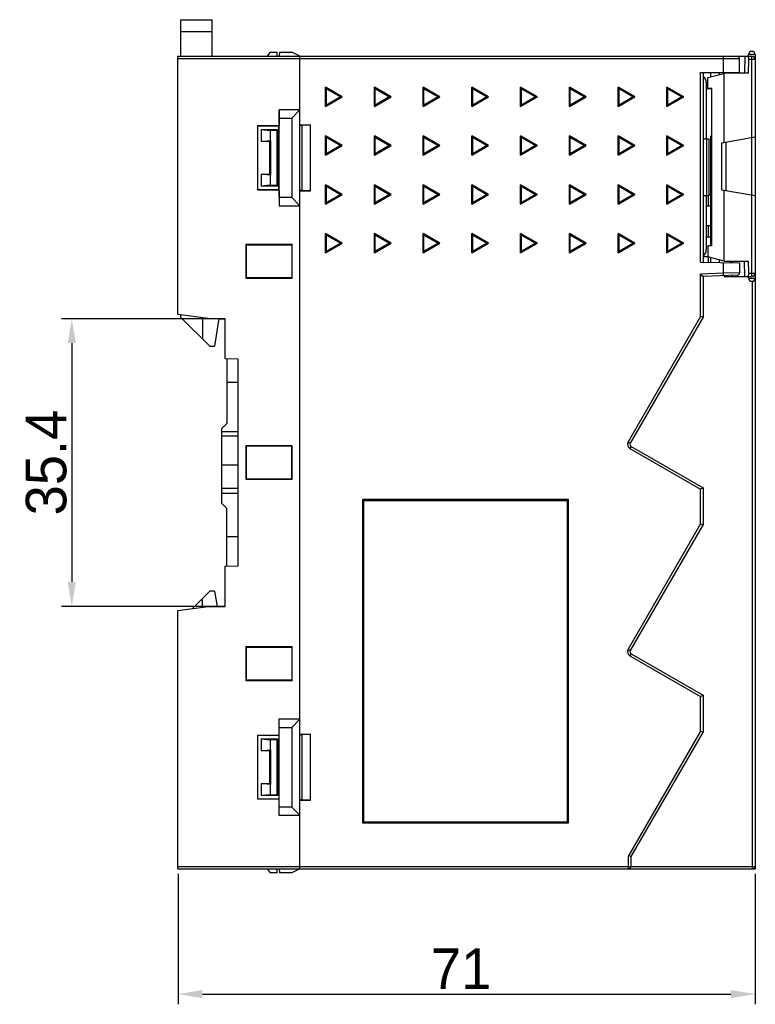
# Model space of a CAD drawing. Extents: x 0 to 555, y 0 to 389.
# Tile 16 of 17: x 288 to 379, y 137 to 259. Entities that reach past the tile are written whole.
import ezdxf

# ---------------------------------------------------------------- set-up
doc = ezdxf.new("R2010")
doc.units = 0
doc.header["$LTSCALE"] = 23.1
doc.header["$MEASUREMENT"] = 0
doc.layers.get('0').update_dxf_attribs({"linetype": 'CONTINUOUS'})
doc.layers.get('Defpoints').update_dxf_attribs({"linetype": 'CONTINUOUS'})
doc.layers.add('02___PRT_ALL_AXES', color=7, linetype='CONTINUOUS')
doc.layers.add('1_16_1_2', color=7, linetype='CONTINUOUS')
doc.styles.add('文字样式①', font='txt')
doc.dimstyles.new('标准样式（宋体）', dxfattribs={"dimtxt": 5, "dimasz": 3, "dimexe": 1.25, "dimexo": 0.625, "dimtad": 1, "dimtoh": 1, "dimdsep": 46, "dimtxsty": '文字样式①', "dimcen": 0, "dimadec": 0, "dimazin": 0, "dimtfac": 1, "dimtofl": 0, "dimtmove": 0, "dimatfit": 3, "dimfxl": 1, "dimarcsym": 0})

# ---------------------------------------------------------------- blocks, each defined once
blk = doc.blocks.new('*D14')
at = {"color": 0, "lineweight": -2}
for p, q in [((313.07, 221.84), (293.58, 221.84)), ((294.83, 218.84), (294.83, 189.44)), ((313.07, 186.44), (293.58, 186.44))]:
    blk.add_line(p, q, dxfattribs=at)
at = {"color": 0}
for points in [[(294.33, 218.84), (295.33, 218.84), (294.83, 221.84)], [(294.33, 189.44), (295.33, 189.44), (294.83, 186.44)]]:
    blk.add_solid(points, dxfattribs=at)
at = {"layer": 'Defpoints', "color": 0}
for p in [(313.7, 221.84), (294.83, 186.44), (313.7, 186.44)]:
    blk.add_point(p, dxfattribs=at)
at = {"color": 0, "insert": (291.7, 204.14), "char_height": 5, "attachment_point": 5, "rotation": 90, "style": '文字样式①'}
blk.add_mtext('35.4', dxfattribs=at)
blk = doc.blocks.new('*D16')
at = {"color": 0, "lineweight": -2}
for p, q in [((307.9, 153.52), (307.9, 137.47)), ((378.9, 153.52), (378.9, 137.47)), ((310.9, 138.72), (375.9, 138.72))]:
    blk.add_line(p, q, dxfattribs=at)
at = {"color": 0}
for points in [[(310.9, 139.22), (310.9, 138.22), (307.9, 138.72)], [(375.9, 139.22), (375.9, 138.22), (378.9, 138.72)]]:
    blk.add_solid(points, dxfattribs=at)
at = {"layer": 'Defpoints', "color": 0}
for p in [(307.9, 154.14), (378.9, 154.14), (378.9, 138.72)]:
    blk.add_point(p, dxfattribs=at)
at = {"color": 0, "insert": (342.74, 141.84), "char_height": 5, "attachment_point": 5, "style": '文字样式①'}
blk.add_mtext('71', dxfattribs=at)

msp = doc.modelspace()

# ---------------------------------------------------------------- linework, layer by layer
at = {"color": 7, "linetype": 'Continuous'}
for p, q in [((319.248, 254.644), (318.881, 254.144)), ((319.248, 254.644), (320.096, 254.644)), ((320.113, 254.144), (320.096, 254.644)), ((320.367, 254.644), (320.341, 254.144)), ((320.367, 254.644), (321.898, 254.644)), ((322.898, 254.144), (321.898, 254.644)), ((307.898, 222.344), (307.898, 254.144)), ((307.898, 254.144), (378.498, 254.144)), ((376.998, 253.844), (307.898, 253.844)), ((322.898, 154.144), (322.898, 254.144)), ((374.998, 252.145), (374.998, 254.144)), ((376.998, 252.154), (376.998, 253.844)), ((377.635, 254.144), (377.598, 252.044)), ((378.093, 252.044), (378.125, 253.744)), ((378.098, 254.144), (378.098, 254.344)), ((378.898, 254.344), (378.098, 254.344)), ((378.898, 253.744), (378.125, 253.744)), ((378.497, 244.158), (378.497, 253.744)), ((378.898, 254.344), (378.898, 154.144)), ((372.198, 252.142), (376.998, 252.154)), ((372.198, 228.791), (372.198, 252.145)), ((372.498, 252.142), (372.498, 228.786)), ((373.398, 252.148), (373.398, 251.619)), ((374.498, 252.148), (374.498, 251.894)), ((375.898, 252.044), (375.898, 252.151)), ((376.098, 252.152), (376.098, 252.044)), ((372.898, 250.894), (372.898, 243.994)), ((373.098, 251.544), (375.064, 252.035)), ((373.098, 250.183), (373.098, 251.544)), ((375.062, 252.035), (375.098, 252.044)), ((375.062, 252.035), (375.062, 243.552)), ((378.093, 252.044), (375.098, 252.044)), ((326.057, 247.954), (326.057, 250.333)), ((326.166, 250.144), (326.057, 250.333)), ((328.116, 249.144), (326.057, 250.333)), ((326.166, 248.144), (326.166, 250.144)), ((326.166, 250.144), (327.898, 249.144)), ((332.057, 247.954), (332.057, 250.333)), ((332.166, 250.144), (332.057, 250.333)), ((334.116, 249.144), (332.057, 250.333)), ((332.166, 248.144), (332.166, 250.144)), ((332.166, 250.144), (333.898, 249.144)), ((338.057, 247.954), (338.057, 250.333)), ((338.166, 250.144), (338.057, 250.333)), ((340.116, 249.144), (338.057, 250.333)), ((338.166, 248.144), (338.166, 250.144)), ((338.166, 250.144), (339.898, 249.144)), ((344.057, 247.954), (344.057, 250.333)), ((344.166, 250.144), (344.057, 250.333)), ((346.116, 249.144), (344.057, 250.333)), ((344.166, 248.144), (344.166, 250.144)), ((344.166, 250.144), (345.898, 249.144)), ((350.057, 247.954), (350.057, 250.333)), ((350.166, 250.144), (350.057, 250.333)), ((352.116, 249.144), (350.057, 250.333)), ((350.166, 248.144), (350.166, 250.144)), ((350.166, 250.144), (351.898, 249.144)), ((356.057, 247.954), (356.057, 250.333)), ((356.166, 250.144), (356.057, 250.333)), ((358.116, 249.144), (356.057, 250.333)), ((356.166, 248.144), (356.166, 250.144)), ((356.166, 250.144), (357.898, 249.144)), ((362.057, 247.954), (362.057, 250.333)), ((362.166, 250.144), (362.057, 250.333)), ((364.116, 249.144), (362.057, 250.333)), ((362.166, 248.144), (362.166, 250.144)), ((362.166, 250.144), (363.898, 249.144)), ((368.057, 247.954), (368.057, 250.333)), ((368.166, 250.144), (368.057, 250.333)), ((370.116, 249.144), (368.057, 250.333)), ((368.166, 248.144), (368.166, 250.144)), ((368.166, 250.144), (369.898, 249.144)), ((372.898, 250.505), (373.098, 250.504)), ((372.898, 250.249), (373.098, 250.248)), ((373.598, 250.144), (372.898, 250.144)), ((373.598, 250.166), (373.098, 250.183)), ((373.598, 230.821), (373.598, 250.166)), ((326.057, 247.954), (328.116, 249.144)), ((327.898, 249.144), (326.166, 248.144)), ((327.898, 249.144), (328.116, 249.144)), ((332.057, 247.954), (334.116, 249.144)), ((333.898, 249.144), (332.166, 248.144)), ((333.898, 249.144), (334.116, 249.144)), ((338.057, 247.954), (340.116, 249.144)), ((339.898, 249.144), (338.166, 248.144)), ((339.898, 249.144), (340.116, 249.144)), ((344.057, 247.954), (346.116, 249.144)), ((345.898, 249.144), (344.166, 248.144)), ((345.898, 249.144), (346.116, 249.144)), ((350.057, 247.954), (352.116, 249.144)), ((351.898, 249.144), (350.166, 248.144)), ((351.898, 249.144), (352.116, 249.144)), ((356.057, 247.954), (358.116, 249.144)), ((357.898, 249.144), (356.166, 248.144)), ((357.898, 249.144), (358.116, 249.144)), ((362.057, 247.954), (364.116, 249.144)), ((363.898, 249.144), (362.166, 248.144)), ((363.898, 249.144), (364.116, 249.144)), ((368.057, 247.954), (370.116, 249.144)), ((369.898, 249.144), (368.166, 248.144)), ((369.898, 249.144), (370.116, 249.144)), ((378.898, 249.304), (378.928, 249.304)), ((378.898, 249.298), (378.928, 249.298)), ((378.898, 249.266), (378.928, 249.266)), ((378.898, 249.229), (378.928, 249.229)), ((378.898, 249.228), (378.928, 249.228)), ((378.898, 249.19), (378.928, 249.19)), ((378.898, 249.131), (378.928, 249.131)), ((378.898, 249.062), (378.928, 249.062)), ((378.898, 248.91), (378.928, 248.91)), ((378.898, 248.641), (378.928, 248.641)), ((378.898, 248.418), (378.928, 248.418)), ((378.928, 249.298), (378.928, 248)), ((320.355, 246.544), (320.329, 247.544)), ((320.329, 247.544), (320.329, 245.576)), ((322.898, 247.544), (320.329, 247.544)), ((321.898, 246.544), (322.898, 247.544)), ((326.166, 248.144), (326.057, 247.954)), ((332.166, 248.144), (332.057, 247.954)), ((338.166, 248.144), (338.057, 247.954)), ((344.166, 248.144), (344.057, 247.954)), ((350.166, 248.144), (350.057, 247.954)), ((356.166, 248.144), (356.057, 247.954)), ((362.166, 248.144), (362.057, 247.954)), ((368.166, 248.144), (368.057, 247.954)), ((378.898, 248.324), (378.928, 248.324)), ((378.898, 248.24), (378.928, 248.24)), ((378.898, 248.169), (378.928, 248.169)), ((378.898, 248.143), (378.928, 248.143)), ((378.898, 248.075), (378.928, 248.075)), ((378.898, 248.067), (378.928, 248.067)), ((378.898, 248.03), (378.928, 248.03)), ((378.898, 248), (378.928, 248)), ((378.898, 247.994), (378.928, 247.994)), ((378.898, 247.3), (378.928, 247.3)), ((378.898, 247.271), (378.928, 247.271)), ((378.898, 247.231), (378.928, 247.231)), ((378.898, 247.224), (378.928, 247.224)), ((378.928, 247.3), (378.928, 243.83)), ((320.355, 236.744), (320.355, 246.544)), ((320.355, 246.544), (321.898, 246.544)), ((321.898, 246.544), (321.898, 236.744)), ((378.898, 247.166), (378.928, 247.166)), ((378.898, 247.094), (378.928, 247.094)), ((378.898, 247.005), (378.928, 247.005)), ((378.898, 246.904), (378.928, 246.904)), ((378.898, 246.79), (378.928, 246.79)), ((378.928, 246.55), (378.898, 246.55)), ((378.898, 246.514), (378.928, 246.514)), ((317.665, 245.577), (317.698, 245.544)), ((317.665, 245.576), (317.665, 237.711)), ((320.329, 245.576), (317.665, 245.576)), ((317.698, 245.544), (317.698, 237.744)), ((320.298, 245.544), (317.698, 245.544)), ((318.148, 245.144), (318.148, 243.644)), ((318.148, 245.144), (319.248, 245.021)), ((318.148, 245.144), (320.148, 245.144)), ((319.248, 245.021), (319.248, 243.766)), ((320.099, 245.021), (319.248, 245.021)), ((320.099, 245.021), (320.148, 245.144)), ((320.099, 238.266), (320.099, 245.021)), ((320.148, 245.144), (320.148, 238.144)), ((320.298, 245.544), (320.329, 245.574)), ((320.298, 237.744), (320.298, 245.544)), ((322.898, 245.713), (324.198, 245.713)), ((324.198, 245.713), (323.139, 245.656)), ((323.139, 245.656), (323.139, 237.631)), ((324.198, 237.574), (324.198, 245.713)), ((378.898, 245.916), (378.928, 245.916)), ((318.148, 243.644), (319.248, 243.766)), ((319.148, 243.644), (318.148, 243.644)), ((319.27, 243.766), (319.148, 243.644)), ((319.148, 243.644), (319.148, 239.644)), ((319.27, 243.766), (319.248, 243.766)), ((319.27, 243.766), (319.27, 239.521)), ((326.057, 241.954), (326.057, 244.333)), ((326.166, 244.144), (326.057, 244.333)), ((328.116, 243.144), (326.057, 244.333)), ((326.166, 242.144), (326.166, 244.144)), ((326.166, 244.144), (327.898, 243.144)), ((332.057, 241.954), (332.057, 244.333)), ((332.166, 244.144), (332.057, 244.333)), ((334.116, 243.144), (332.057, 244.333)), ((332.166, 242.144), (332.166, 244.144)), ((332.166, 244.144), (333.898, 243.144)), ((338.057, 241.954), (338.057, 244.333)), ((338.166, 244.144), (338.057, 244.333)), ((340.116, 243.144), (338.057, 244.333)), ((338.166, 242.144), (338.166, 244.144)), ((338.166, 244.144), (339.898, 243.144)), ((344.057, 241.954), (344.057, 244.333)), ((344.166, 244.144), (344.057, 244.333)), ((346.116, 243.144), (344.057, 244.333)), ((344.166, 242.144), (344.166, 244.144)), ((344.166, 244.144), (345.898, 243.144)), ((350.057, 241.954), (350.057, 244.333)), ((350.166, 244.144), (350.057, 244.333)), ((352.116, 243.144), (350.057, 244.333)), ((350.166, 242.144), (350.166, 244.144)), ((350.166, 244.144), (351.898, 243.144)), ((356.057, 241.954), (356.057, 244.333)), ((356.166, 244.144), (356.057, 244.333)), ((358.116, 243.144), (356.057, 244.333)), ((356.166, 242.144), (356.166, 244.144)), ((356.166, 244.144), (357.898, 243.144)), ((362.057, 241.954), (362.057, 244.333)), ((362.166, 244.144), (362.057, 244.333)), ((364.116, 243.144), (362.057, 244.333)), ((362.166, 242.144), (362.166, 244.144)), ((362.166, 244.144), (363.898, 243.144)), ((368.057, 241.954), (368.057, 244.333)), ((368.166, 244.144), (368.057, 244.333)), ((370.116, 243.144), (368.057, 244.333)), ((368.166, 242.144), (368.166, 244.144)), ((368.166, 244.144), (369.898, 243.144)), ((372.498, 243.994), (373.198, 243.994)), ((372.948, 236.994), (372.948, 243.994)), ((373.198, 243.994), (373.198, 236.994)), ((373.598, 244.31), (373.398, 244.3)), ((373.398, 244.3), (373.398, 230.814)), ((374.798, 243.505), (378.898, 244.228)), ((375.298, 243.594), (375.298, 237.594)), ((378.505, 237.028), (378.505, 244.159)), ((378.898, 244.293), (378.928, 244.293)), ((378.898, 243.911), (378.928, 243.911)), ((378.898, 243.83), (378.928, 243.83)), ((378.898, 243.829), (378.928, 243.829)), ((378.898, 243.748), (378.928, 243.748)), ((378.928, 243.814), (378.928, 243.748)), ((326.057, 241.954), (328.116, 243.144)), ((327.898, 243.144), (326.166, 242.144)), ((327.898, 243.144), (328.116, 243.144)), ((332.057, 241.954), (334.116, 243.144)), ((333.898, 243.144), (332.166, 242.144)), ((333.898, 243.144), (334.116, 243.144)), ((338.057, 241.954), (340.116, 243.144)), ((339.898, 243.144), (338.166, 242.144)), ((339.898, 243.144), (340.116, 243.144)), ((344.057, 241.954), (346.116, 243.144)), ((345.898, 243.144), (344.166, 242.144)), ((345.898, 243.144), (346.116, 243.144)), ((350.057, 241.954), (352.116, 243.144)), ((351.898, 243.144), (350.166, 242.144)), ((351.898, 243.144), (352.116, 243.144)), ((356.057, 241.954), (358.116, 243.144)), ((357.898, 243.144), (356.166, 242.144)), ((357.898, 243.144), (358.116, 243.144)), ((362.057, 241.954), (364.116, 243.144)), ((363.898, 243.144), (362.166, 242.144)), ((363.898, 243.144), (364.116, 243.144)), ((368.057, 241.954), (370.116, 243.144)), ((369.898, 243.144), (368.166, 242.144)), ((369.898, 243.144), (370.116, 243.144)), ((374.798, 237.682), (374.798, 243.505)), ((378.898, 243.261), (378.928, 243.261)), ((378.898, 243.188), (378.928, 243.188)), ((378.898, 243.162), (378.928, 243.162)), ((378.898, 243.031), (378.928, 243.031)), ((378.898, 242.907), (378.928, 242.907)), ((378.898, 242.786), (378.928, 242.786)), ((378.898, 242.674), (378.928, 242.674)), ((378.898, 242.568), (378.928, 242.568)), ((378.898, 242.466), (378.928, 242.466)), ((378.928, 243.261), (378.928, 237.977)), ((326.166, 242.144), (326.057, 241.954)), ((332.166, 242.144), (332.057, 241.954)), ((338.166, 242.144), (338.057, 241.954)), ((344.166, 242.144), (344.057, 241.954)), ((350.166, 242.144), (350.057, 241.954)), ((356.166, 242.144), (356.057, 241.954)), ((362.166, 242.144), (362.057, 241.954)), ((368.166, 242.144), (368.057, 241.954)), ((378.898, 242.282), (378.928, 242.282)), ((378.898, 242.198), (378.928, 242.198)), ((378.898, 242.13), (378.928, 242.13)), ((378.898, 242.022), (378.928, 242.022)), ((378.898, 241.789), (378.928, 241.789)), ((378.898, 241.699), (378.928, 241.699)), ((378.898, 241.43), (378.928, 241.43)), ((378.898, 241.106), (378.928, 241.106)), ((378.898, 240.747), (378.928, 240.747)), ((378.898, 240.693), (378.928, 240.693)), ((378.898, 240.352), (378.928, 240.352)), ((378.898, 240.047), (378.928, 240.047)), ((318.148, 239.644), (318.148, 238.144)), ((319.248, 239.521), (318.148, 239.644)), ((318.148, 239.644), (319.148, 239.644)), ((319.148, 239.644), (319.27, 239.521)), ((319.248, 239.521), (319.248, 238.266)), ((319.27, 239.521), (319.248, 239.521)), ((378.898, 239.76), (378.928, 239.76)), ((378.898, 239.526), (378.928, 239.526)), ((378.898, 239.401), (378.928, 239.401)), ((378.898, 239.203), (378.928, 239.203)), ((378.898, 239.149), (378.928, 239.149)), ((378.898, 238.97), (378.928, 238.97)), ((378.898, 238.916), (378.928, 238.916)), ((378.898, 238.88), (378.928, 238.88)), ((378.898, 238.81), (378.928, 238.81)), ((317.665, 237.71), (317.698, 237.744)), ((317.665, 237.711), (320.329, 237.711)), ((317.698, 237.744), (320.298, 237.744)), ((319.248, 238.266), (318.148, 238.144)), ((320.148, 238.144), (318.148, 238.144)), ((319.248, 238.266), (320.099, 238.266)), ((320.148, 238.144), (320.099, 238.266)), ((320.329, 237.713), (320.298, 237.744)), ((320.329, 237.711), (320.329, 235.744)), ((322.898, 237.574), (324.198, 237.574)), ((324.198, 237.574), (323.139, 237.631)), ((326.057, 235.954), (326.057, 238.333)), ((326.166, 238.144), (326.057, 238.333)), ((328.116, 237.144), (326.057, 238.333)), ((326.166, 236.144), (326.166, 238.144)), ((326.166, 238.144), (327.898, 237.144)), ((332.057, 235.954), (332.057, 238.333)), ((332.166, 238.144), (332.057, 238.333)), ((334.116, 237.144), (332.057, 238.333)), ((332.166, 236.144), (332.166, 238.144)), ((332.166, 238.144), (333.898, 237.144)), ((338.057, 235.954), (338.057, 238.333)), ((338.166, 238.144), (338.057, 238.333)), ((340.116, 237.144), (338.057, 238.333)), ((338.166, 236.144), (338.166, 238.144)), ((338.166, 238.144), (339.898, 237.144)), ((344.057, 235.954), (344.057, 238.333)), ((344.166, 238.144), (344.057, 238.333)), ((346.116, 237.144), (344.057, 238.333)), ((344.166, 236.144), (344.166, 238.144)), ((344.166, 238.144), (345.898, 237.144)), ((350.057, 235.954), (350.057, 238.333)), ((350.166, 238.144), (350.057, 238.333)), ((352.116, 237.144), (350.057, 238.333)), ((350.166, 236.144), (350.166, 238.144)), ((350.166, 238.144), (351.898, 237.144)), ((356.057, 235.954), (356.057, 238.333)), ((356.166, 238.144), (356.057, 238.333)), ((358.116, 237.144), (356.057, 238.333)), ((356.166, 236.144), (356.166, 238.144)), ((356.166, 238.144), (357.898, 237.144)), ((362.057, 235.954), (362.057, 238.333)), ((362.166, 238.144), (362.057, 238.333)), ((364.116, 237.144), (362.057, 238.333)), ((362.166, 236.144), (362.166, 238.144)), ((362.166, 238.144), (363.898, 237.144)), ((368.057, 235.954), (368.057, 238.333)), ((368.166, 238.144), (368.057, 238.333)), ((370.116, 237.144), (368.057, 238.333)), ((368.166, 236.144), (368.166, 238.144)), ((368.166, 238.144), (369.898, 237.144)), ((378.898, 236.959), (374.798, 237.682)), ((375.062, 237.635), (375.062, 228.952)), ((378.898, 238.57), (378.928, 238.57)), ((378.898, 238.433), (378.928, 238.433)), ((378.898, 238.125), (378.928, 238.125)), ((378.898, 238.118), (378.928, 238.118)), ((378.898, 238.036), (378.928, 238.036)), ((378.898, 238.027), (378.928, 238.027)), ((378.898, 237.988), (378.928, 237.988)), ((378.898, 237.977), (378.928, 237.977)), ((378.898, 237.974), (378.928, 237.974)), ((378.898, 237.973), (378.928, 237.973)), ((320.355, 236.744), (320.329, 235.744)), ((321.898, 236.744), (320.355, 236.744)), ((322.898, 235.744), (321.898, 236.744)), ((326.057, 235.954), (328.116, 237.144)), ((327.898, 237.144), (326.166, 236.144)), ((327.898, 237.144), (328.116, 237.144)), ((332.057, 235.954), (334.116, 237.144)), ((333.898, 237.144), (332.166, 236.144)), ((333.898, 237.144), (334.116, 237.144)), ((338.057, 235.954), (340.116, 237.144)), ((339.898, 237.144), (338.166, 236.144)), ((339.898, 237.144), (340.116, 237.144)), ((344.057, 235.954), (346.116, 237.144)), ((345.898, 237.144), (344.166, 236.144)), ((345.898, 237.144), (346.116, 237.144)), ((350.057, 235.954), (352.116, 237.144)), ((351.898, 237.144), (350.166, 236.144)), ((351.898, 237.144), (352.116, 237.144)), ((356.057, 235.954), (358.116, 237.144)), ((357.898, 237.144), (356.166, 236.144)), ((357.898, 237.144), (358.116, 237.144)), ((362.057, 235.954), (364.116, 237.144)), ((363.898, 237.144), (362.166, 236.144)), ((363.898, 237.144), (364.116, 237.144)), ((368.057, 235.954), (370.116, 237.144)), ((369.898, 237.144), (368.166, 236.144)), ((369.898, 237.144), (370.116, 237.144)), ((372.498, 236.994), (373.198, 236.994)), ((372.898, 236.994), (372.898, 230.344)), ((373.152, 235.723), (373.152, 236.994)), ((373.398, 237.056), (373.196, 237.049)), ((378.497, 227.444), (378.497, 237.029)), ((320.329, 235.744), (322.898, 235.744)), ((326.166, 236.144), (326.057, 235.954)), ((332.166, 236.144), (332.057, 235.954)), ((338.166, 236.144), (338.057, 235.954)), ((344.166, 236.144), (344.057, 235.954)), ((350.166, 236.144), (350.057, 235.954)), ((356.166, 236.144), (356.057, 235.954)), ((362.166, 236.144), (362.057, 235.954)), ((368.166, 236.144), (368.057, 235.954)), ((372.898, 235.727), (373.398, 235.719)), ((373.398, 233.268), (372.898, 233.26)), ((373.152, 231.923), (373.152, 233.264)), ((326.057, 229.954), (326.057, 232.333)), ((326.166, 232.144), (326.057, 232.333)), ((328.116, 231.144), (326.057, 232.333)), ((326.166, 230.144), (326.166, 232.144)), ((326.166, 232.144), (327.898, 231.144)), ((332.057, 229.954), (332.057, 232.333)), ((332.166, 232.144), (332.057, 232.333)), ((334.116, 231.144), (332.057, 232.333)), ((332.166, 230.144), (332.166, 232.144)), ((332.166, 232.144), (333.898, 231.144)), ((338.057, 229.954), (338.057, 232.333)), ((338.166, 232.144), (338.057, 232.333)), ((340.116, 231.144), (338.057, 232.333)), ((338.166, 230.144), (338.166, 232.144)), ((338.166, 232.144), (339.898, 231.144)), ((344.057, 229.954), (344.057, 232.333)), ((344.166, 232.144), (344.057, 232.333)), ((346.116, 231.144), (344.057, 232.333)), ((344.166, 230.144), (344.166, 232.144)), ((344.166, 232.144), (345.898, 231.144)), ((350.057, 229.954), (350.057, 232.333)), ((350.166, 232.144), (350.057, 232.333)), ((352.116, 231.144), (350.057, 232.333)), ((350.166, 230.144), (350.166, 232.144)), ((350.166, 232.144), (351.898, 231.144)), ((356.057, 229.954), (356.057, 232.333)), ((356.166, 232.144), (356.057, 232.333)), ((358.116, 231.144), (356.057, 232.333)), ((356.166, 230.144), (356.166, 232.144)), ((356.166, 232.144), (357.898, 231.144)), ((362.057, 229.954), (362.057, 232.333)), ((362.166, 232.144), (362.057, 232.333)), ((364.116, 231.144), (362.057, 232.333)), ((362.166, 230.144), (362.166, 232.144)), ((362.166, 232.144), (363.898, 231.144)), ((368.057, 229.954), (368.057, 232.333)), ((368.166, 232.144), (368.057, 232.333)), ((370.116, 231.144), (368.057, 232.333)), ((368.166, 230.144), (368.166, 232.144)), ((368.166, 232.144), (369.898, 231.144)), ((372.898, 231.927), (373.398, 231.919)), ((316.235, 230.956), (316.235, 226.831)), ((316.298, 230.894), (316.235, 230.956)), ((321.961, 230.956), (316.235, 230.956)), ((316.298, 230.894), (316.298, 226.894)), ((321.898, 230.894), (316.298, 230.894)), ((321.961, 230.956), (321.898, 230.894)), ((321.898, 230.894), (321.898, 226.894)), ((321.961, 226.831), (321.961, 230.956)), ((326.057, 229.954), (328.116, 231.144)), ((327.898, 231.144), (326.166, 230.144)), ((327.898, 231.144), (328.116, 231.144)), ((332.057, 229.954), (334.116, 231.144)), ((333.898, 231.144), (332.166, 230.144)), ((333.898, 231.144), (334.116, 231.144)), ((338.057, 229.954), (340.116, 231.144)), ((339.898, 231.144), (338.166, 230.144)), ((339.898, 231.144), (340.116, 231.144)), ((344.057, 229.954), (346.116, 231.144)), ((345.898, 231.144), (344.166, 230.144)), ((345.898, 231.144), (346.116, 231.144)), ((350.057, 229.954), (352.116, 231.144)), ((351.898, 231.144), (350.166, 230.144)), ((351.898, 231.144), (352.116, 231.144)), ((356.057, 229.954), (358.116, 231.144)), ((357.898, 231.144), (356.166, 230.144)), ((357.898, 231.144), (358.116, 231.144)), ((362.057, 229.954), (364.116, 231.144)), ((363.898, 231.144), (362.166, 230.144)), ((363.898, 231.144), (364.116, 231.144)), ((368.057, 229.954), (370.116, 231.144)), ((369.898, 231.144), (368.166, 230.144)), ((369.898, 231.144), (370.116, 231.144)), ((373.598, 230.821), (373.098, 230.804)), ((373.098, 230.804), (373.098, 229.444)), ((326.166, 230.144), (326.057, 229.954)), ((332.166, 230.144), (332.057, 229.954)), ((338.166, 230.144), (338.057, 229.954)), ((344.166, 230.144), (344.057, 229.954)), ((350.166, 230.144), (350.057, 229.954)), ((356.166, 230.144), (356.057, 229.954)), ((362.166, 230.144), (362.057, 229.954)), ((368.166, 230.144), (368.057, 229.954)), ((373.098, 229.463), (372.498, 229.453)), ((375.098, 228.944), (373.098, 229.444)), ((373.152, 228.774), (373.152, 229.444)), ((373.398, 229.369), (373.398, 228.77)), ((374.498, 229.094), (374.498, 228.751)), ((372.198, 228.791), (376.998, 228.707)), ((374.998, 227.431), (374.998, 228.742)), ((375.098, 228.944), (378.093, 228.944)), ((375.898, 228.727), (375.898, 228.944)), ((376.098, 228.944), (376.098, 228.723)), ((376.998, 228.707), (376.998, 227.49)), ((377.631, 227.044), (377.598, 228.944)), ((378.121, 227.444), (378.093, 228.944)), ((316.298, 226.894), (316.235, 226.831)), ((316.235, 226.831), (321.961, 226.831)), ((321.898, 226.894), (316.298, 226.894)), ((321.961, 226.831), (321.898, 226.894)), ((374.998, 227.431), (372.198, 227.333)), ((372.198, 222.124), (372.198, 227.333)), ((372.198, 227.333), (372.498, 227.044)), ((376.708, 227.191), (372.498, 227.044)), ((372.498, 227.044), (372.498, 222.044)), ((376.998, 227.49), (374.998, 227.431)), ((375.008, 227.131), (374.998, 227.431)), ((375.098, 227.134), (375.098, 227.044)), ((375.098, 227.044), (378.498, 227.044)), ((376.098, 227.169), (376.098, 227.044)), ((378.098, 226.844), (378.098, 227.044)), ((378.098, 226.844), (378.898, 226.844)), ((378.121, 227.444), (378.898, 227.444)), ((378.603, 154.444), (378.603, 226.46)), ((311.606, 221.88), (307.898, 222.344)), ((313.698, 221.844), (311.606, 221.88)), ((312.935, 221.844), (313.698, 221.844)), ((313.698, 216.885), (313.698, 221.844)), ((372.198, 222.124), (363.287, 206.69)), ((372.498, 222.044), (363.547, 206.54)), ((372.498, 222.044), (372.198, 222.124)), ((315.298, 216.844), (313.698, 216.885)), ((315.298, 191.444), (315.298, 216.844)), ((316.235, 206.206), (316.235, 202.081)), ((316.235, 206.206), (316.298, 206.144)), ((321.961, 206.206), (316.235, 206.206)), ((316.298, 206.144), (316.298, 202.144)), ((321.898, 206.144), (316.298, 206.144)), ((321.961, 206.206), (321.898, 206.144)), ((321.898, 202.144), (321.898, 206.144)), ((321.961, 202.081), (321.961, 206.206)), ((363.287, 206.69), (363.547, 206.54)), ((363.657, 206.131), (363.507, 205.871)), ((363.657, 206.131), (372.498, 201.026)), ((363.507, 205.871), (372.198, 200.853)), ((316.235, 202.081), (316.298, 202.144)), ((316.235, 202.081), (321.961, 202.081)), ((316.298, 202.144), (321.898, 202.144)), ((321.898, 202.144), (321.961, 202.081)), ((372.498, 201.026), (372.198, 200.853)), ((372.198, 196.607), (372.198, 200.853)), ((372.498, 201.026), (372.498, 196.526)), ((330.622, 159.74), (330.622, 199.62)), ((330.762, 199.48), (330.622, 199.62)), ((330.622, 199.62), (355.902, 199.62)), ((330.762, 159.88), (330.762, 199.48)), ((330.762, 199.48), (355.762, 199.48)), ((355.762, 199.48), (355.902, 199.62)), ((355.762, 199.48), (355.762, 159.88)), ((355.902, 199.62), (355.902, 159.74)), ((372.498, 199.543), (372.528, 199.543)), ((372.498, 199.525), (372.528, 199.525)), ((372.498, 199.507), (372.528, 199.507)), ((372.498, 199.471), (372.528, 199.471)), ((372.498, 199.453), (372.528, 199.453)), ((372.498, 199.399), (372.528, 199.399)), ((372.498, 199.381), (372.528, 199.381)), ((372.498, 199.363), (372.528, 199.363)), ((372.498, 199.327), (372.528, 199.327)), ((372.498, 199.309), (372.528, 199.309)), ((372.498, 199.255), (372.528, 199.255)), ((372.528, 199.543), (372.528, 198.214)), ((372.498, 198.519), (372.528, 198.519)), ((372.498, 198.447), (372.528, 198.447)), ((372.498, 198.411), (372.528, 198.411)), ((372.498, 198.393), (372.528, 198.393)), ((372.498, 198.375), (372.528, 198.375)), ((372.498, 198.331), (372.528, 198.331)), ((372.498, 198.25), (372.528, 198.25)), ((372.498, 198.232), (372.528, 198.232)), ((372.498, 198.214), (372.528, 198.214)), ((372.198, 196.607), (363.287, 181.173)), ((372.498, 196.526), (363.547, 181.023)), ((372.198, 196.607), (372.498, 196.526)), ((313.698, 191.402), (315.298, 191.444)), ((313.698, 186.444), (313.698, 191.402)), ((307.898, 185.944), (311.606, 186.407)), ((307.898, 154.144), (307.898, 185.944)), ((311.606, 186.407), (313.698, 186.444)), ((313.698, 186.444), (312.724, 186.444)), ((316.298, 181.394), (316.235, 181.456)), ((316.235, 181.456), (316.235, 177.331)), ((321.961, 181.456), (316.235, 181.456)), ((316.298, 181.394), (316.298, 177.394)), ((321.898, 181.394), (316.298, 181.394)), ((321.961, 181.456), (321.898, 181.394)), ((321.898, 181.394), (321.898, 177.394)), ((321.961, 177.331), (321.961, 181.456)), ((363.287, 181.173), (363.547, 181.023)), ((363.657, 180.613), (363.507, 180.354)), ((363.657, 180.613), (372.498, 175.509)), ((363.507, 180.354), (372.198, 175.336)), ((316.298, 177.394), (316.235, 177.331)), ((316.235, 177.331), (321.961, 177.331)), ((316.298, 177.394), (321.898, 177.394)), ((321.898, 177.394), (321.961, 177.331)), ((372.198, 175.336), (372.498, 175.509)), ((372.198, 171.09), (372.198, 175.336)), ((372.498, 175.509), (372.498, 171.009)), ((372.498, 174.117), (372.528, 174.117)), ((372.498, 174.099), (372.528, 174.099)), ((372.498, 174.081), (372.528, 174.081)), ((372.498, 174.045), (372.528, 174.045)), ((372.498, 174.027), (372.528, 174.027)), ((372.498, 173.956), (372.528, 173.956)), ((372.498, 173.92), (372.528, 173.92)), ((372.498, 173.902), (372.528, 173.902)), ((372.498, 173.866), (372.528, 173.866)), ((372.528, 174.117), (372.528, 172.788)), ((320.298, 172.544), (320.298, 160.744)), ((322.898, 172.544), (320.298, 172.544)), ((321.898, 171.544), (322.898, 172.544)), ((372.498, 173.076), (372.528, 173.076)), ((372.498, 173.004), (372.528, 173.004)), ((372.498, 172.968), (372.528, 172.968)), ((372.498, 172.95), (372.528, 172.95)), ((372.498, 172.932), (372.528, 172.932)), ((372.498, 172.896), (372.528, 172.896)), ((372.498, 172.86), (372.528, 172.86)), ((372.498, 172.824), (372.528, 172.824)), ((372.498, 172.806), (372.528, 172.806)), ((372.498, 172.788), (372.528, 172.788)), ((320.298, 171.544), (321.898, 171.544)), ((321.898, 171.544), (321.898, 161.744)), ((372.198, 171.09), (363.327, 155.724)), ((372.498, 171.009), (363.627, 155.644)), ((372.198, 171.09), (372.498, 171.009)), ((317.698, 170.544), (317.698, 162.744)), ((320.298, 170.544), (317.698, 170.544)), ((318.148, 170.144), (318.148, 168.644)), ((318.148, 170.144), (319.248, 170.021)), ((318.148, 170.144), (320.148, 170.144)), ((319.248, 170.021), (319.248, 168.766)), ((320.099, 170.021), (319.248, 170.021)), ((320.099, 170.021), (320.148, 170.144)), ((320.099, 163.266), (320.099, 170.021)), ((320.148, 170.144), (320.148, 163.144)), ((322.898, 170.713), (324.198, 170.713)), ((324.198, 170.713), (323.139, 170.656)), ((323.139, 170.656), (323.139, 162.631)), ((324.198, 162.574), (324.198, 170.713)), ((318.148, 168.644), (319.248, 168.766)), ((319.148, 168.644), (318.148, 168.644)), ((319.27, 168.766), (319.148, 168.644)), ((319.148, 168.644), (319.148, 164.644)), ((319.27, 168.766), (319.248, 168.766)), ((319.27, 168.766), (319.27, 164.521)), ((318.148, 164.644), (318.148, 163.144)), ((319.248, 164.521), (318.148, 164.644)), ((318.148, 164.644), (319.148, 164.644)), ((319.148, 164.644), (319.27, 164.521)), ((319.248, 164.521), (319.248, 163.266)), ((319.27, 164.521), (319.248, 164.521)), ((317.698, 162.744), (320.298, 162.744)), ((319.248, 163.266), (318.148, 163.144)), ((320.148, 163.144), (318.148, 163.144)), ((319.248, 163.266), (320.099, 163.266)), ((320.148, 163.144), (320.099, 163.266)), ((322.898, 162.574), (324.198, 162.574)), ((324.198, 162.574), (323.139, 162.631)), ((321.898, 161.744), (320.298, 161.744)), ((322.898, 160.744), (321.898, 161.744)), ((320.298, 160.744), (322.898, 160.744)), ((330.762, 159.88), (330.622, 159.74)), ((355.902, 159.74), (330.622, 159.74)), ((355.762, 159.88), (330.762, 159.88)), ((355.762, 159.88), (355.902, 159.74)), ((363.627, 155.644), (363.327, 155.724)), ((363.327, 154.144), (363.327, 155.724)), ((363.627, 155.644), (363.627, 154.444)), ((307.898, 154.444), (378.898, 154.444)), ((307.898, 154.144), (378.898, 154.144)), ((318.881, 154.144), (319.248, 153.644)), ((320.096, 153.644), (320.113, 154.144)), ((320.341, 154.144), (320.367, 153.644)), ((322.898, 154.144), (321.898, 153.644)), ((320.096, 153.644), (319.248, 153.644)), ((321.898, 153.644), (320.367, 153.644))]:
    msp.add_line(p, q, dxfattribs=at)
msp.add_lwpolyline([(376.708, 227.191), (376.798, 227.208), (376.875, 227.248), (376.935, 227.306), (376.975, 227.374), (376.995, 227.446), (376.998, 227.49)], dxfattribs=at)
for centre, radius, start, end in [((378.498, 254.344), 0.4, 0, 180), ((376.698, 253.844), 0.3, 0, 90), ((378.498, 253.744), 0.4, 0, 90), ((371.898, 250.894), 1, 0, 52.95777), ((322.652, 255.147), 9.503, 271.48129, 271.97641), ((322.701, 253.876), 8.231, 271.9452, 273.05291), ((371.898, 230.344), 1, 306.97752, 0), ((378.498, 226.844), 0.4, 180, 0), ((378.498, 227.444), 0.4, 270, 0), ((363.807, 206.39), 0.6, 150, 240), ((363.807, 206.39), 0.3, 150, 240), ((363.807, 180.873), 0.6, 150, 240), ((363.807, 180.873), 0.3, 150, 240), ((322.688, 154.176), 8.467, 86.94682, 88.57943), ((363.327, 154.444), 0.3, 270, 0), ((378.598, 154.444), 0.3, 270, 0)]:
    msp.add_arc(centre, radius, start, end, dxfattribs=at)
at = {"color": 6, "linetype": 'Continuous'}
for centre, start, end in [((371.898, 250.894), 52.95777, 53.11962), ((371.898, 230.344), 306.88003, 306.97752)]:
    msp.add_arc(centre, 1, start, end, dxfattribs=at)
at = {"color": 7, "linetype": 'Continuous'}
for points, knots in [([(378.125, 253.744), (378.126, 253.796), (378.121, 253.893), (378.1, 254.006), (378.073, 254.077), (378.051, 254.113), (378.026, 254.137), (378.007, 254.143), (377.998, 254.144)], [0, 0, 0, 0, 0.3546681, 0.6544703, 0.772783, 0.8675054, 0.9406449, 1, 1, 1, 1]), ([(378.491, 253.744), (378.491, 253.77), (378.491, 253.821), (378.491, 253.895), (378.492, 253.963), (378.493, 254.023), (378.494, 254.067), (378.495, 254.095), (378.495, 254.112), (378.496, 254.125), (378.496, 254.135), (378.497, 254.14), (378.497, 254.144), (378.498, 254.144)], [0, 0, 0, 0, 0.1951396, 0.3831242, 0.5560998, 0.7076225, 0.8319601, 0.8823362, 0.9242065, 0.9571299, 0.9807744, 0.9950422, 1, 1, 1, 1]), ([(323.139, 237.631), (323.12, 237.632), (323.039, 237.636), (322.959, 237.639), (322.898, 237.64)], [0, 0, 0, 0, 0.2393308, 1, 1, 1, 1]), ([(377.994, 227.044), (378.003, 227.044), (378.023, 227.05), (378.047, 227.074), (378.069, 227.11), (378.096, 227.181), (378.118, 227.294), (378.122, 227.391), (378.121, 227.444)], [0, 0, 0, 0, 0.0593691, 0.1325242, 0.2272571, 0.3456095, 0.6454309, 1, 1, 1, 1]), ([(378.498, 227.044), (378.497, 227.043), (378.497, 227.047), (378.496, 227.052), (378.496, 227.062), (378.495, 227.075), (378.495, 227.092), (378.494, 227.12), (378.493, 227.164), (378.492, 227.224), (378.491, 227.292), (378.491, 227.366), (378.491, 227.417), (378.491, 227.444)], [0, 0, 0, 0, 0.0049566, 0.0192227, 0.0428655, 0.0757877, 0.1176573, 0.168033, 0.2923705, 0.443894, 0.6168712, 0.804858, 1, 1, 1, 1]), ([(378.598, 154.144), (378.6, 154.144), (378.598, 154.156), (378.601, 154.168), (378.601, 154.198), (378.602, 154.234), (378.602, 154.279), (378.603, 154.35), (378.603, 154.405), (378.603, 154.444)], [0, 0, 0, 0, 0.0195599, 0.0764745, 0.1689689, 0.2932174, 0.4446258, 0.6175034, 1, 1, 1, 1])]:
    msp.add_open_spline(points, degree=3, knots=knots, dxfattribs=at)
for points in [[(322.898, 170.647), (322.925, 170.647), (322.953, 170.649), (322.98, 170.65)], [(322.98, 170.65), (323.033, 170.652), (323.086, 170.654), (323.139, 170.656)]]:
    msp.add_open_spline(points, degree=3, dxfattribs=at)
at = {"layer": '02___PRT_ALL_AXES', "color": 7, "linetype": 'Continuous'}
for p, q in [((378.898, 176.944), (378.928, 176.944)), ((378.928, 176.944), (378.928, 176.444)), ((378.898, 176.444), (378.928, 176.444)), ((378.898, 176.124), (378.928, 176.124)), ((378.898, 176.088), (378.928, 176.088)), ((378.898, 175.999), (378.928, 175.999)), ((378.898, 175.837), (378.928, 175.837)), ((378.928, 176.124), (378.928, 174.077)), ((378.898, 175.532), (378.928, 175.532)), ((378.898, 175.442), (378.928, 175.442)), ((378.898, 175.28), (378.928, 175.28)), ((378.898, 175.209), (378.928, 175.209)), ((378.898, 175.011), (378.928, 175.011)), ((378.898, 174.742), (378.928, 174.742)), ((378.898, 174.329), (378.928, 174.329)), ((378.898, 174.167), (378.928, 174.167)), ((378.898, 174.095), (378.928, 174.095)), ((378.898, 174.077), (378.928, 174.077)), ((378.898, 173.644), (378.928, 173.644)), ((378.928, 173.644), (378.928, 173.144)), ((378.898, 173.144), (378.928, 173.144)), ((378.898, 169.944), (378.928, 169.944)), ((378.928, 169.944), (378.928, 169.444)), ((378.898, 169.444), (378.928, 169.444)), ((378.898, 168.996), (378.928, 168.996)), ((378.898, 168.924), (378.928, 168.924)), ((378.898, 168.78), (378.928, 168.78)), ((378.898, 168.565), (378.928, 168.565)), ((378.928, 168.996), (378.928, 166.144)), ((378.898, 168.242), (378.928, 168.242)), ((378.898, 168.17), (378.928, 168.17)), ((378.898, 167.793), (378.928, 167.793)), ((378.898, 167.47), (378.928, 167.47)), ((378.898, 167.182), (378.928, 167.182)), ((378.898, 166.931), (378.928, 166.931)), ((378.898, 166.715), (378.928, 166.715)), ((378.898, 166.644), (378.928, 166.644)), ((378.898, 166.144), (378.928, 166.144)), ((378.898, 165.458), (378.928, 165.458)), ((378.898, 165.082), (378.928, 165.082)), ((378.928, 165.458), (378.928, 164.647)), ((378.898, 164.647), (378.928, 164.647)), ((378.928, 164.629), (378.898, 164.629)), ((378.898, 164.616), (378.928, 164.616)), ((378.928, 164.629), (378.928, 164.621)), ((378.928, 164.616), (378.928, 163.038)), ((378.898, 163.038), (378.928, 163.038)), ((378.898, 163.018), (378.928, 163.018)), ((378.898, 163.008), (378.928, 163.008)), ((378.898, 162.993), (378.928, 162.993)), ((378.898, 162.944), (378.928, 162.944)), ((378.898, 162.444), (378.928, 162.444)), ((378.928, 163.029), (378.928, 162.994)), ((378.928, 162.944), (378.928, 162.444)), ((378.898, 162.322), (378.928, 162.322)), ((378.928, 162.322), (378.928, 159.762)), ((378.898, 159.762), (378.928, 159.762)), ((378.898, 159.644), (378.928, 159.644)), ((378.898, 159.144), (378.928, 159.144)), ((378.928, 159.644), (378.928, 159.144))]:
    msp.add_line(p, q, dxfattribs=at)
at = {"layer": '1_16_1_2', "color": 7, "linetype": 'Continuous'}
for p, q in [((308.198, 258.644), (308.198, 254.144)), ((308.198, 258.644), (312.098, 258.644)), ((312.098, 254.144), (312.098, 258.644)), ((312.098, 257.144), (308.198, 257.144)), ((308.198, 222.306), (308.198, 222.044)), ((311.798, 218.444), (308.198, 222.044)), ((310.898, 221.969), (310.898, 219.344)), ((312.937, 221.857), (312.398, 218.444)), ((311.798, 218.444), (312.398, 218.444)), ((313.898, 216.88), (313.898, 208.944)), ((315.298, 213.994), (313.898, 213.994)), ((313.298, 208.344), (313.898, 208.944)), ((313.298, 199.094), (313.298, 208.344)), ((313.298, 207.974), (315.298, 207.974)), ((315.298, 207.383), (313.298, 207.383)), ((315.298, 203.82), (313.298, 203.82)), ((313.298, 200.971), (315.298, 200.971)), ((315.298, 200.337), (313.298, 200.337)), ((313.898, 198.494), (313.298, 199.094)), ((313.898, 191.407), (313.898, 198.494)), ((315.298, 194.994), (313.898, 194.994)), ((309.669, 186.165), (311.798, 188.294)), ((312.398, 188.294), (311.798, 188.294)), ((312.398, 188.294), (312.727, 186.427)), ((310.898, 186.319), (310.898, 187.394))]:
    msp.add_line(p, q, dxfattribs=at)

# ---------------------------------------------------------------- dimensions: what is measured, and where the dimension line sits
dim = msp.add_linear_dim(base=(294.829, 186.444), p1=(313.698, 221.844), p2=(313.698, 186.444), angle=90, dimstyle='标准样式（宋体）')
dim.commit()
dim.dimension.update_dxf_attribs({"geometry": '*D14', "text_midpoint": (294.829, 204.144), "dimtype": 160})
dim = msp.add_linear_dim(base=(378.898, 138.716), p1=(307.898, 154.144), p2=(378.898, 154.144), dimstyle='标准样式（宋体）')
dim.commit()
dim.dimension.update_dxf_attribs({"geometry": '*D16', "text_midpoint": (342.744, 138.716), "dimtype": 160})

doc.saveas('drawing.dxf')
